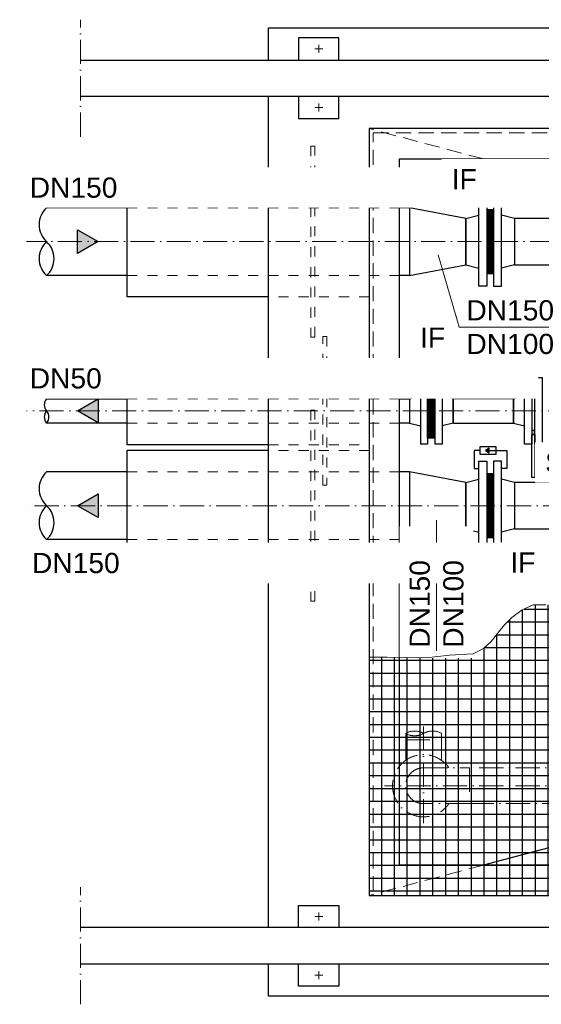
# Model space of a CAD drawing. Header units: millimetres. Extents: x 40256 to 138809, y -76860 to 38764.
# Tile 4 of 18: x 86002 to 87296, y -74249 to -71809. Entities that reach past the tile are written whole.
import ezdxf

# ---------------------------------------------------------------- set-up
doc = ezdxf.new("R2010")
doc.units = ezdxf.units.MM
for name, pattern in [('ACAD_ISO10W100', [18, 12, -3, 0, -3]), ('JIS_02_1.0', [2, 1, -1]), ('VERDECKT2', [0.1875, 0.125, -0.0625])]:
    doc.linetypes.add(name, pattern=pattern)
for name, color, linetype, lineweight in [('Bemaßung', 7, 'Continuous', 9), ('Beschriftung', 7, 'Continuous', 9), ('P------T2', 7, 'Continuous', 18), ('P-ES-MD', 1, 'VERDECKT2', 18)]:
    doc.layers.add(name, color=color, linetype=linetype, lineweight=lineweight)
for name, color, linetype in [('P-MU050ENTL', 7, 'Continuous'), ('P-MU150AUSL', 7, 'Continuous'), ('P-MU200EINL', 7, 'Continuous')]:
    doc.layers.add(name, color=color, linetype=linetype)
doc.styles.add('LBB3.5M1000', font='isocp.shx', dxfattribs={"height": 3.5})

msp = doc.modelspace()

# ---------------------------------------------------------------- hatches: boundary and pattern name
h = msp.add_hatch(color=256)
h.dxf.hatch_style = 1
h.paths.add_polyline_path([(87157.33426, -72222.06568), (87166.70538, -72227.4761), (87166.70538, -72216.65526)])
at = {"lineweight": 5}
h = msp.add_hatch(dxfattribs=at)
h.set_pattern_fill('NET3', color=256, angle=180)
h.set_pattern_definition([(180, (72511.24, -72358.8997), (-4e-16, -3.175), []), (240, (72511.24, -72358.8997), (2.74963066, -1.5875), []), (300, (72511.24, -72358.8997), (2.74963066, 1.5875), [])])
h.paths.add_polyline_path([(87177.08167, -72437.89965), (87177.08167, -72279.89965), (87161.08167, -72279.89965), (87161.08167, -72437.89965)])
h = msp.add_hatch(color=256)
h.dxf.hatch_style = 1
h.paths.add_polyline_path([(86197.05971, -72358.89965), (86146.02175, -72388.36643), (86146.02175, -72329.43287)])
h = msp.add_hatch(color=256)
h.dxf.hatch_style = 1
h.paths.add_polyline_path([(87011.33426, -72660.9363), (87020.70538, -72666.34672), (87020.70538, -72655.52589)])
h = msp.add_hatch(dxfattribs=at)
h.set_pattern_fill('NET3', color=256, angle=90)
h.set_pattern_definition([(90, (29820.108, -83195.3246), (-3.175, 2e-16), []), (150, (29820.108, -83195.3246), (-1.5875, -2.74963066), []), (210, (29820.108, -83195.3246), (1.5875, -2.74963066), [])])
h.paths.add_polyline_path([(87032.08167, -72845.80609), (87014.08167, -72845.80609), (87014.08167, -72710.80609), (87032.08167, -72710.80609)])
h = msp.add_hatch(color=256)
h.dxf.hatch_style = 1
h.paths.add_polyline_path([(86146.02175, -72778.30609), (86197.05971, -72748.83931), (86197.05971, -72807.77287)])
h = msp.add_hatch(color=256)
h.dxf.hatch_style = 1
h.paths.add_polyline_path([(87157.33426, -72876.47212), (87166.70538, -72881.88254), (87166.70538, -72871.0617)])
h = msp.add_hatch(dxfattribs=at)
h.set_pattern_fill('NET3', color=256, angle=180)
h.set_pattern_definition([(180, (72511.24, -73013.306), (-4e-16, -3.175), []), (240, (72511.24, -73013.306), (2.74963066, -1.5875), []), (300, (72511.24, -73013.306), (2.74963066, 1.5875), [])])
h.paths.add_polyline_path([(87177.08167, -73092.30609), (87177.08167, -72934.30609), (87161.08167, -72934.30609), (87161.08167, -73092.30609)])
h = msp.add_hatch(color=256)
h.dxf.hatch_style = 1
h.paths.add_polyline_path([(86146.02175, -73013.30609), (86197.05971, -72983.83931), (86197.05971, -73042.77287)])
h = msp.add_hatch()
h.set_pattern_fill('NET', color=253, scale=10)
h.set_pattern_definition([(0, (72263.385, -73618.7), (0, 31.75), []), (90, (72263.385, -73618.7), (-31.75, 2e-15), [])])
h.paths.add_polyline_path([(87512.53269, -73298.89965), (87502.23428, -73281.77663), (87484.21179, -73275.60131), (87447.92741, -73265.02742), (87421.08116, -73258.50114), (87400.03931, -73259.22637), (87376.8211, -73259.95147), (87338.36574, -73259.22637), (87307.16618, -73259.22637), (87275.96633, -73259.22637), (87248.39452, -73271.55371), (87222.99966, -73290.40732), (87204.8603, -73308.53584), (87190.34871, -73325.93926), (87171.4838, -73349.86883), (87152.6189, -73367.27225), (87127.22403, -73380.32468), (87068.45238, -73383.95044), (87010.40656, -73390.47672), (86913.90538, -73388.30129), (86869.08167, -73388.30129), (86869.08167, -73978.89965), (88069.08167, -73978.89965), (88069.08167, -73458.89965), (87469.08167, -73458.89965), (87469.08167, -73298.89965)])

# ---------------------------------------------------------------- linework, layer by layer
at = {"linetype": 'ACAD_ISO10W100', "lineweight": 18, "ltscale": 5}
for p, q in [((86153.54784, -72098.89965), (86153.54784, -71808.89965)), ((86754.08167, -71881.39965), (86734.08167, -71881.39965)), ((86744.08167, -71891.39965), (86744.08167, -71871.39965)), ((86754.08167, -72026.39965), (86734.08167, -72026.39965)), ((86744.08167, -72036.39965), (86744.08167, -72016.39965)), ((88229.08167, -72358.89965), (86019.08167, -72358.89965)), ((88544.10064, -72778.30609), (86019.08167, -72778.30609)), ((88532.09314, -73013.30609), (86019.08167, -73013.30609)), ((87004.08167, -73560.12897), (87004.08167, -73804.24967)), ((86959.63167, -73593.20726), (86959.63167, -73577.5809)), ((87048.53167, -73593.20726), (87048.53167, -73577.5809)), ((86959.63167, -73593.20726), (87048.53167, -73593.20726)), ((86959.63167, -73593.20726), (86959.63167, -73644.28086)), ((87048.53167, -73593.20726), (87048.53167, -73644.28086)), ((87832.53167, -73707.20726), (86907.03926, -73707.20726)), ((86153.54784, -74248.89965), (86153.54784, -73958.89965)), ((86744.08167, -74021.39965), (86744.08167, -74041.39965)), ((86754.08167, -74031.39965), (86734.08167, -74031.39965)), ((86744.08167, -74166.39965), (86744.08167, -74186.39965)), ((86754.08167, -74176.39965), (86734.08167, -74176.39965))]:
    msp.add_line(p, q, dxfattribs=at)
for p, q in [((86153.54784, -71908.89965), (90089.08167, -71908.89965)), ((90089.08167, -71998.89965), (86153.54784, -71998.89965)), ((87552.69324, -72259.85565), (87152.415, -72153.89965)), ((86269.08167, -72274.74965), (86069.08167, -72274.74965)), ((86969.08167, -72274.74965), (86944.08167, -72274.74965)), ((86269.08167, -72443.04965), (86069.08167, -72443.04965)), ((86969.08167, -72443.04965), (86944.08167, -72443.04965)), ((86069.08167, -72748.15609), (86269.08167, -72748.15609)), ((86944.08167, -72748.15609), (86969.08167, -72748.15609)), ((86969.08167, -72748.15609), (86969.08167, -72808.45609)), ((86269.08167, -72808.45609), (86069.08167, -72808.45609)), ((86969.08167, -72808.45609), (86944.08167, -72808.45609)), ((86269.08167, -72929.15609), (86069.08167, -72929.15609)), ((86969.08167, -72929.15609), (86944.08167, -72929.15609)), ((86269.08167, -73097.45609), (86069.08167, -73097.45609)), ((86969.08167, -73097.45609), (86944.08167, -73097.45609)), ((87727.55293, -73751.65726), (87152.415, -73903.89965)), ((90089.08167, -74058.89965), (86153.54784, -74058.89965)), ((86153.54784, -74148.89965), (90089.08167, -74148.89965))]:
    msp.add_line(p, q)
at = {"linetype": 'JIS_02_1.0', "lineweight": 18, "ltscale": 25}
for p, q in [((86869.08167, -72222.39965), (86619.08167, -72222.39965)), ((86944.08167, -72274.74965), (86269.08167, -72274.74965)), ((86944.08167, -72443.04965), (86269.08167, -72443.04965)), ((86869.08167, -72495.39965), (86619.08167, -72495.39965)), ((86619.08167, -72693.90515), (86869.08167, -72693.90515)), ((86269.08167, -72748.15609), (86944.08167, -72748.15609)), ((86944.08167, -72808.45609), (86269.08167, -72808.45609)), ((86619.08167, -72862.20515), (86869.08167, -72862.20515)), ((86869.08167, -72876.80609), (86619.08167, -72876.80609)), ((86944.08167, -72929.15609), (86269.08167, -72929.15609)), ((86944.08167, -73097.45609), (86269.08167, -73097.45609)), ((86869.08167, -73149.80609), (86619.08167, -73149.80609))]:
    msp.add_line(p, q, dxfattribs=at)
for points in [[(86619.08167, -71908.89965), (86619.08167, -71828.89965), (90019.08167, -71828.89965), (90019.08167, -71908.89965)], [(86794.08167, -71908.89965), (86794.08167, -71853.89965), (86694.08167, -71853.89965), (86694.08167, -71908.89965)], [(86619.08167, -74058.89965), (86619.08167, -71998.89965)], [(86694.08167, -71998.89965), (86694.08167, -72053.89965), (86794.08167, -72053.89965), (86794.08167, -71998.89965)], [(89769.08167, -73404.74965), (89769.08167, -72078.89965), (86869.08167, -72078.89965), (86869.08167, -73978.89965), (89769.08167, -73978.89965), (89769.08167, -73953.04965)], [(88069.08167, -73903.89965), (86944.08167, -73903.89965), (86944.08167, -72153.89965), (87857.19497, -72153.89965)], [(87143.33391, -72222.06568), (87129.67114, -72222.06568), (87129.67114, -72266.61217), (87141.08167, -72266.61217)], [(87163.58167, -72222.06568), (87210.33183, -72222.06568), (87210.33183, -72266.61217), (87197.08167, -72266.61217)], [(86997.33391, -72660.9363), (86983.67114, -72660.9363), (86983.67114, -72705.48279), (86996.08167, -72705.48279)], [(87017.58167, -72660.9363), (87064.33183, -72660.9363), (87064.33183, -72705.48279), (87050.08167, -72705.48279)], [(87278.58167, -72831.80609), (87280.08167, -72831.80609), (87280.08167, -72724.80609), (87272.08167, -72724.80609), (87272.08167, -72831.80609), (87273.58167, -72831.80609)], [(87143.33391, -72876.47212), (87129.67114, -72876.47212), (87129.67114, -72921.0186), (87141.08167, -72921.0186)], [(87163.58167, -72876.47212), (87210.33183, -72876.47212), (87210.33183, -72921.0186), (87197.08167, -72921.0186)], [(86694.08167, -74058.89965), (86694.08167, -74003.89965), (86794.08167, -74003.89965), (86794.08167, -74058.89965)], [(90019.08167, -74148.89965), (90019.08167, -74228.89965), (86619.08167, -74228.89965), (86619.08167, -74148.89965)], [(86794.08167, -74148.89965), (86794.08167, -74203.89965), (86694.08167, -74203.89965), (86694.08167, -74148.89965)]]:
    msp.add_lwpolyline(points)
for points in [[(86734.08167, -72122.39965), (86724.08167, -72122.39965), (86724.08167, -72595.39965), (86734.08167, -72595.39965)], [(86754.08167, -72593.90515), (86764.08167, -72593.90515), (86764.08167, -72962.20515), (86754.08167, -72962.20515)], [(86734.08167, -72776.80609), (86724.08167, -72776.80609), (86724.08167, -73249.80609), (86734.08167, -73249.80609)]]:
    msp.add_lwpolyline(points, close=True, dxfattribs=at)
for points in [[(87183.82943, -72231.05668), (87183.82943, -72213.07468), (87143.33391, -72213.07468), (87143.33391, -72231.05668)], [(87157.33426, -72222.06568), (87166.70538, -72227.4761), (87166.70538, -72216.65526)], [(87109.08167, -72301.74965), (86969.08167, -72274.74965), (86969.08167, -72443.04965), (87109.08167, -72416.04965)], [(86197.05971, -72358.89965), (86146.02175, -72388.36643), (86146.02175, -72329.43287)], [(87037.82943, -72669.9273), (87037.82943, -72651.94531), (86997.33391, -72651.94531), (86997.33391, -72669.9273)], [(87011.33426, -72660.9363), (87020.70538, -72666.34672), (87020.70538, -72655.52589)], [(87272.08167, -72860.80609), (87254.08167, -72860.80609), (87254.08167, -72695.80609), (87272.08167, -72695.80609)], [(87298.08167, -72860.80609), (87280.08167, -72860.80609), (87280.08167, -72695.80609), (87298.08167, -72695.80609)], [(86146.02175, -72778.30609), (86197.05971, -72748.83931), (86197.05971, -72807.77287)], [(87273.58167, -72836.52896), (87273.58167, -72826.42958), (87278.58167, -72826.42958), (87278.58167, -72836.52896)], [(87272.08167, -72836.52896), (87280.08167, -72836.52896), (87280.08167, -72943.52896), (87272.08167, -72943.52896)], [(87183.82943, -72885.46312), (87183.82943, -72867.48112), (87143.33391, -72867.48112), (87143.33391, -72885.46312)], [(87157.33426, -72876.47212), (87166.70538, -72881.88254), (87166.70538, -72871.0617)], [(87109.08167, -72956.15609), (86969.08167, -72929.15609), (86969.08167, -73097.45609), (87109.08167, -73070.45609)], [(86146.02175, -73013.30609), (86197.05971, -72983.83931), (86197.05971, -73042.77287)]]:
    msp.add_lwpolyline(points, close=True)
at = {"linetype": 'ACAD_ISO10W100', "lineweight": 18, "ltscale": 5}
msp.add_lwpolyline([(87004.08167, -73662.75726), (87118.08167, -73662.75726), (87118.08167, -73751.65726), (87004.08167, -73751.65726)], dxfattribs=at)
msp.add_lwpolyline([(87832.53167, -73662.75726), (87118.08167, -73662.75726), (87118.08167, -73751.65726), (87832.53167, -73751.65726)], close=True, dxfattribs=at)
for centre, radius, start, end in [((86107.77835, -72316.82465), 57.16414, 132.6049657, 227.3950343), ((86107.77835, -72400.97465), 57.16414, 132.6049657, 227.3950343), ((86030.38499, -72400.97465), 57.16414, 312.6049657, 47.3950343), ((86085.77821, -72763.23109), 22.49511, 137.92169072, 222.07830928), ((86085.77821, -72793.38109), 22.49511, 137.92169072, 222.07830928), ((86052.38514, -72793.38109), 22.49511, 317.92169072, 42.07830928), ((86107.77835, -72971.23109), 57.16414, 132.6049657, 227.3950343), ((86107.77835, -73055.38109), 57.16414, 132.6049657, 227.3950343), ((86030.38499, -73055.38109), 57.16414, 312.6049657, 47.3950343)]:
    msp.add_arc(centre, radius, start, end)
for centre, radius, start, end in [((86981.85667, -73616.32586), 44.66679, 60.1604241, 119.8395759), ((86981.85667, -73538.83595), 44.66679, 240.1604241, 299.8395759), ((87026.30667, -73616.32586), 44.66679, 60.1604241, 119.8395759), ((87004.08167, -73707.20726), 77.04242, 35.23665105, 324.76334895), ((87004.08167, -73707.20726), 44.45, 90, 270)]:
    msp.add_arc(centre, radius, start, end, dxfattribs=at)
at = {"layer": 'P-ES-MD', "color": 7, "ltscale": 300}
for p, q in [((87152.415, -72153.89965), (86869.08167, -72078.89965)), ((87152.415, -73903.89965), (86869.08167, -73978.89965))]:
    msp.add_line(p, q, dxfattribs=at)
msp.add_lwpolyline([(88069.08167, -73968.89965), (86879.08167, -73968.89965), (86879.08167, -72088.89965), (87765.8571, -72088.89965)], dxfattribs=at)
at = {"layer": 'P-MU050ENTL', "linetype": 'Continuous', "ltscale": 10}
for p, q in [((87109.08167, -72301.74965), (87141.08167, -72293.39965)), ((87229.08167, -72301.74965), (87197.08167, -72293.39965)), ((87109.08167, -72301.74965), (87109.08167, -72416.04965)), ((87229.08167, -72301.74965), (87229.08167, -72416.04965)), ((87109.08167, -72416.04965), (87141.08167, -72424.39965)), ((87229.08167, -72416.04965), (87197.08167, -72424.39965)), ((87014.08167, -72695.80609), (86996.08167, -72695.80609)), ((86996.08167, -72695.80609), (86996.08167, -72860.80609)), ((87014.08167, -72695.80609), (87014.08167, -72860.80609)), ((87050.08167, -72695.80609), (87032.08167, -72695.80609)), ((87032.08167, -72695.80609), (87032.08167, -72860.80609)), ((87050.08167, -72695.80609), (87050.08167, -72860.80609)), ((86969.08167, -72748.15609), (86996.08167, -72740.92139)), ((86969.08167, -72748.15609), (86969.08167, -72808.45609)), ((87077.08167, -72748.15609), (87050.08167, -72740.92139)), ((87077.08167, -72748.15609), (87077.08167, -72808.45609)), ((87077.08167, -72808.45609), (87077.08167, -72748.15609)), ((87227.08167, -72748.15609), (87254.08167, -72740.92139)), ((87227.08167, -72748.15609), (87227.08167, -72808.45609)), ((86969.08167, -72808.45609), (86996.08167, -72815.69069)), ((87077.08167, -72808.45609), (87050.08167, -72815.69079)), ((87227.08167, -72808.45609), (87254.08167, -72815.69079)), ((87014.08167, -72860.80609), (86996.08167, -72860.80609)), ((87038.22017, -72860.80609), (87032.08167, -72860.80609)), ((87050.08167, -72860.80609), (87038.22017, -72860.80609)), ((87109.08167, -72956.15609), (87141.08167, -72947.80609)), ((87229.08167, -72956.15609), (87197.08167, -72947.80609)), ((87109.08167, -72956.15609), (87109.08167, -73070.45609)), ((87229.08167, -72956.15609), (87229.08167, -73070.45609)), ((87429.08167, -72956.15609), (87229.08167, -72956.15609)), ((87109.08167, -73070.45609), (87141.08167, -73078.80609)), ((87229.08167, -73070.45609), (87197.08167, -73078.80609)), ((87229.08167, -73070.45609), (87429.08167, -73070.45609))]:
    msp.add_line(p, q, dxfattribs=at)
for points in [[(87141.08167, -72468.89965), (87141.08167, -72248.89965), (87161.08167, -72248.89965), (87161.08167, -72468.89965)], [(87197.08167, -72468.89965), (87197.08167, -72248.89965), (87177.08167, -72248.89965), (87177.08167, -72468.89965)], [(87177.08167, -72437.89965), (87177.08167, -72279.89965), (87161.08167, -72279.89965), (87161.08167, -72437.89965)], [(87329.08167, -72301.74965), (87229.08167, -72301.74965), (87229.08167, -72416.04965), (87329.08167, -72416.04965)], [(87077.08167, -72808.45609), (87227.08167, -72808.45609), (87227.08167, -72748.15609), (87077.08167, -72748.15609)], [(87141.08167, -73123.30609), (87141.08167, -72903.30609), (87161.08167, -72903.30609), (87161.08167, -73123.30609)], [(87197.08167, -73123.30609), (87197.08167, -72903.30609), (87177.08167, -72903.30609), (87177.08167, -73123.30609)], [(87177.08167, -73092.30609), (87177.08167, -72934.30609), (87161.08167, -72934.30609), (87161.08167, -73092.30609)]]:
    msp.add_lwpolyline(points, close=True, dxfattribs=at)
msp.add_lwpolyline([(86619.08167, -72862.20515), (86269.08167, -72862.20515), (86269.08167, -72693.90515), (86619.08167, -72693.90515)], dxfattribs=at)
at = {"layer": 'P-MU150AUSL', "linetype": 'Continuous', "ltscale": 10}
for p, q in [((86619.08167, -72222.39965), (86269.08167, -72222.39965)), ((86269.08167, -72495.39965), (86269.08167, -72222.39965)), ((86619.08167, -72495.39965), (86269.08167, -72495.39965)), ((86619.08167, -72876.80609), (86269.08167, -72876.80609)), ((86269.08167, -73149.80609), (86269.08167, -72876.80609)), ((86619.08167, -73149.80609), (86269.08167, -73149.80609))]:
    msp.add_line(p, q, dxfattribs=at)
at = {"layer": 'P-MU200EINL'}
msp.add_lwpolyline([(87032.08167, -72845.80609), (87014.08167, -72845.80609), (87014.08167, -72710.80609), (87032.08167, -72710.80609)], close=True, dxfattribs=at)

# ---------------------------------------------------------------- next in the draw order: texts
at = {"layer": 'Beschriftung', "char_height": 50, "width": 1235.8101064, "attachment_point": 1, "style": 'LBB3.5M1000', "bg_fill": 2}
for s, insert in [('{\\fArial|b0|i0|c0|p34;IF}', (87073.73699, -72178.99179)), ('{\\fArial|b0|i0|c0|p34;\\C256;IF}', (86995.25859, -72571.84155)), ('{\\fArial|b0|i0|c0|p34;SPL}', (87305.49079, -72880.95387)), ('{\\fArial|b0|i0|c0|p34;\\C256;IF}', (87218.98134, -73129.09188))]:
    msp.add_mtext(s, dxfattribs=dict(at, insert=insert))
at = {"layer": 'Beschriftung', "insert": (86969.41881, -73365.43497), "char_height": 50, "width": 275.8290734, "attachment_point": 1, "rotation": 90, "style": 'LBB3.5M1000', "bg_fill": 2}
msp.add_mtext('{\\fArial|b0|i0|c0|p34;DN150\\PDN100}', dxfattribs=at)

# ---------------------------------------------------------------- next in the draw order: linework, layer by layer
at = {"layer": 'Bemaßung', "color": 253}
msp.add_lwpolyline([(87307.16618, -73259.22637), (87275.96633, -73259.22637), (87248.39452, -73271.55371), (87222.99966, -73290.40732), (87204.8603, -73308.53584), (87190.34871, -73325.93926), (87171.4838, -73349.86883), (87152.6189, -73367.27225), (87127.22403, -73380.32468), (87068.45238, -73383.95044), (87010.40656, -73390.47672), (86913.90538, -73388.30129), (86869.08167, -73388.30129), (86869.08167, -73978.89965), (88069.08167, -73978.89965)], dxfattribs=at)
at = {"layer": 'P------T2', "color": 7}
msp.add_line((87035.94987, -73373.21256), (87035.94987, -73048.85587), dxfattribs=at)

# ---------------------------------------------------------------- next in the draw order: texts
at = {"layer": 'Beschriftung', "char_height": 50, "attachment_point": 1, "style": 'LBB3.5M1000', "bg_fill": 2}
for s, insert, width in [('{\\fArial|b0|i0|c0|p34;DN150}', (86027.36553, -72200.01231), 1235.8101064), ('{\\fArial|b0|i0|c0|p34;DN150\\PDN100}', (87110.11863, -72504.06842), 275.8290734)]:
    msp.add_mtext(s, dxfattribs=dict(at, insert=insert, width=width))

# ---------------------------------------------------------------- next in the draw order: linework, layer by layer
at = {"layer": 'P------T2', "color": 7}
for q in [(87039.79539, -72391.40742), (87329.41735, -72570.59948)]:
    msp.add_line((87092.32185, -72570.59948), q, dxfattribs=at)

# ---------------------------------------------------------------- next in the draw order: texts
at = {"layer": 'Beschriftung', "char_height": 50, "width": 1235.8101064, "attachment_point": 1, "style": 'LBB3.5M1000', "bg_fill": 2}
for s, insert in [('{\\fArial|b0|i0|c0|p34;DN50}', (86027.36553, -72672.67907)), ('{\\fArial|b0|i0|c0|p34;DN150}', (86033.03632, -73130.28977))]:
    msp.add_mtext(s, dxfattribs=dict(at, insert=insert))

doc.saveas('drawing.dxf')
